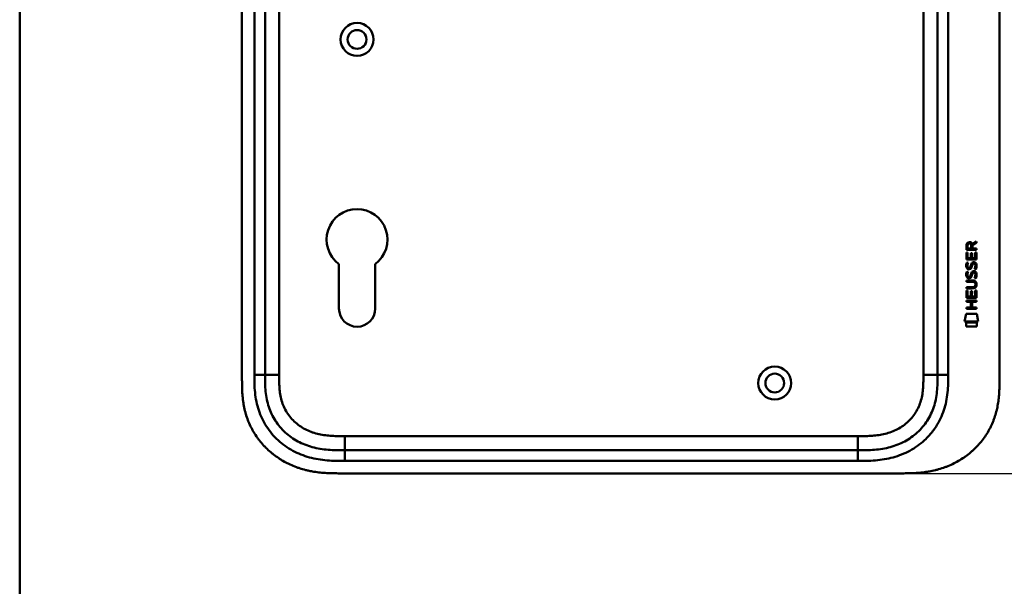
# Model space of a CAD drawing. Header units: millimetres. Extents: x 20 to 833, y 20 to 574.
# Tile 6 of 10: x 20 to 298, y 242 to 402. Entities that reach past the tile are written whole.
import ezdxf

# ---------------------------------------------------------------- set-up
doc = ezdxf.new("R2010")
doc.units = ezdxf.units.MM
doc.header["$LTSCALE"] = 2
for name, color, linetype, lineweight in [('Bemaßungen(DIN)', 7, 'Continuous', 25), ('Sichtbare Kanten(DIN)', 7, 'Continuous', 50), ('Sichtbare tangentiale Kanten(DIN)', 7, 'Continuous', 50), ('Skizziergeometrie(DIN)', 7, 'Continuous', 50)]:
    doc.layers.add(name, color=color, linetype=linetype, lineweight=lineweight)
doc.styles.add('STANDARD-DIN~0', font='arial.ttf')
doc.dimstyles.new('CAD-LAN', dxfattribs={"dimscale": 2, "dimtxt": 3.5, "dimasz": 2.5, "dimexe": 3.175, "dimexo": 0, "dimgap": 0.8, "dimtad": 1, "dimrnd": 1e-08, "dimtxsty": 'STANDARD-DIN~0', "dimcen": 0.09, "dimdle": 10, "dimclrd": 250, "dimclre": 250, "dimclrt": 250, "dimadec": 0, "dimazin": 2, "dimtfac": 1, "dimtmove": 0, "dimatfit": 3, "dimfxl": 1, "dimtolj": 1, "dimtzin": 0, "dimlwd": 25, "dimlwe": 25, "dimarcsym": 0})

# ---------------------------------------------------------------- blocks, each defined once
blk = doc.blocks.new('Ränder Standardrahmen')
at = {"layer": 'Skizziergeometrie(DIN)', "flags": 128}
blk.add_lwpolyline([(10, 10), (10, 287), (410, 287), (410, 10), (10, 10)], dxfattribs=at)
blk = doc.blocks.new('*D21')
at = {"layer": 'Bemaßungen(DIN)', "color": 250, "linetype": 'Continuous', "lineweight": 25, "true_color": 0x3f3f3f, "transparency": 16777216}
for p, q in [((269.76, 518.8), (344.11, 518.8)), ((337.76, 513.8), (337.76, 278.8)), ((269.76, 273.8), (344.11, 273.8))]:
    blk.add_line(p, q, dxfattribs=at)
at = {"layer": 'Bemaßungen(DIN)', "color": 250, "linetype": 'Continuous', "true_color": 0x3f3f3f, "transparency": 16777216}
for points in [[(336.93, 513.8), (338.6, 513.8), (337.76, 518.8)], [(336.93, 278.8), (338.6, 278.8), (337.76, 273.8)]]:
    blk.add_solid(points, dxfattribs=at)
at = {"layer": 'Defpoints', "color": 0, "linetype": 'Continuous', "transparency": 16777216}
for p in [(269.76, 518.8), (269.76, 273.8), (337.76, 273.8)]:
    blk.add_point(p, dxfattribs=at)
at = {"layer": 'Bemaßungen(DIN)', "color": 250, "linetype": 'Continuous', "lineweight": 25, "true_color": 0x3f3f3f, "transparency": 16777216, "insert": (329.02, 388.48), "char_height": 7, "attachment_point": 1, "rotation": 90, "style": 'STANDARD-DIN~0'}
blk.add_mtext('\\A1;245', dxfattribs=at)

msp = doc.modelspace()

# ---------------------------------------------------------------- linework, layer by layer
at = {"layer": 'Sichtbare Kanten(DIN)'}
for p, q in [((82.802, 492.019), (82.802, 300.587)), ((89.302, 491.019), (89.302, 301.587)), ((279.302, 301.587), (279.302, 491.019)), ((296.802, 492.019), (296.802, 300.587)), ((287.45, 336.867), (287.453, 338.18)), ((290.309, 336.864), (287.45, 336.867)), ((287.801, 338.136), (287.8, 337.248)), ((287.8, 337.248), (288.818, 337.247)), ((288.818, 337.247), (288.819, 338.135)), ((289.115, 338.496), (290.311, 339.286)), ((289.168, 338.097), (289.167, 337.247)), ((289.167, 337.247), (290.309, 337.246)), ((290.31, 338.852), (289.168, 338.097)), ((290.309, 337.246), (290.309, 336.864)), ((290.311, 339.286), (290.31, 338.852)), ((287.448, 334.136), (287.45, 336.141)), ((290.307, 334.134), (287.448, 334.136)), ((287.45, 336.141), (287.798, 336.14)), ((287.798, 336.14), (287.797, 334.513)), ((287.797, 334.513), (288.691, 334.512)), ((288.691, 334.512), (288.693, 335.959)), ((288.693, 335.959), (289.041, 335.959)), ((289.041, 335.959), (289.04, 334.512)), ((289.04, 334.512), (289.959, 334.511)), ((289.959, 334.511), (289.96, 336.158)), ((289.96, 336.158), (290.308, 336.158)), ((290.308, 336.158), (290.307, 334.134)), ((110.202, 320.303), (110.202, 332.878)), ((120.402, 332.878), (120.402, 320.303)), ((287.62, 333.363), (287.959, 333.262)), ((287.816, 332.031), (287.823, 332.014)), ((288.5, 331.933), (288.511, 331.95)), ((289.548, 333.06), (289.537, 333.06)), ((287.443, 328.286), (289.089, 328.285)), ((287.443, 327.909), (287.443, 328.286)), ((287.618, 330.816), (287.957, 330.716)), ((287.814, 329.484), (287.821, 329.467)), ((288.498, 329.387), (288.509, 329.404)), ((289.546, 330.513), (289.535, 330.513)), ((287.442, 326.351), (289.112, 326.35)), ((287.442, 325.974), (287.442, 326.351)), ((289.087, 325.973), (287.442, 325.974)), ((289.113, 327.908), (287.443, 327.909)), ((289.993, 327.122), (289.993, 327.132)), ((287.44, 323.399), (287.441, 325.403)), ((290.298, 323.396), (287.44, 323.399)), ((287.441, 325.403), (287.79, 325.403)), ((287.79, 325.403), (287.788, 323.776)), ((287.788, 323.776), (288.683, 323.775)), ((288.683, 323.775), (288.684, 325.222)), ((288.684, 325.222), (289.033, 325.221)), ((289.033, 325.221), (289.031, 323.775)), ((289.031, 323.775), (289.95, 323.774)), ((289.95, 323.774), (289.951, 325.421)), ((289.951, 325.421), (290.3, 325.421)), ((290.3, 325.421), (290.298, 323.396)), ((287.436, 320.671), (288.679, 320.67)), ((287.436, 320.294), (287.436, 320.671)), ((290.294, 320.291), (287.436, 320.294)), ((287.437, 322.228), (287.438, 322.605)), ((288.68, 322.227), (287.437, 322.228)), ((287.438, 322.605), (290.296, 322.603)), ((288.679, 320.67), (288.68, 322.227)), ((289.037, 322.227), (289.035, 320.669)), ((289.035, 320.669), (290.295, 320.668)), ((290.296, 322.226), (289.037, 322.227)), ((290.295, 320.668), (290.294, 320.291)), ((290.296, 322.603), (290.296, 322.226)), ((286.905, 316.716), (287.364, 318.849)), ((287.364, 318.849), (290.37, 318.847)), ((290.37, 318.847), (290.82, 316.713)), ((290.82, 316.713), (286.905, 316.716)), ((287.363, 315.289), (287.364, 316.431)), ((290.36, 315.286), (287.363, 315.289)), ((287.364, 316.431), (290.361, 316.428)), ((290.361, 316.428), (290.36, 315.286)), ((111.841, 280.303), (256.764, 280.303)), ((110.841, 273.803), (269.764, 273.803))]:
    msp.add_line(p, q, dxfattribs=at)
for centre, radius in [((115.302, 396.303), 4.65), ((115.302, 396.303), 2.65), ((233.302, 299.303), 4.65), ((233.302, 299.303), 2.65)]:
    msp.add_circle(centre, radius, dxfattribs=at)
for centre, radius, start, end in [((115.303, 339.803), 8.6, 306.36956, 233.62588), ((115.302, 320.303), 5.1, 180, 0)]:
    msp.add_arc(centre, radius, start, end, dxfattribs=at)
for centre, major_axis, ratio, start_param, end_param in [((288.98, 337.363), (0.976, -1.274), 0.5180415, 2.7627686, 3.7355131), ((287.587, 337.283), (-1.242, -1.64), 0.5994938, 2.7365723, 3.5673799), ((289.082, 335.142), (-1.103, -3.296), 0.2312948, 5.9540546, 6.015014), ((288.562, 332.825), (-0.574, -1.004), 0.5438409, 5.8950231, 6.3553168), ((288.442, 331.958), (-0.098, -0.139), 0.3641716, 1.3429, 1.6509781), ((288.889, 331.373), (-0.839, -1.642), 0.4591024, 2.8345951, 3.3559829), ((289.166, 332.842), (1.192, 3.54), 0.2215161, 2.8263053, 2.8854462), ((288.567, 330.287), (0.583, 1.012), 0.541605, 2.7569093, 3.2147406), ((288.44, 329.411), (0.098, 0.139), 0.3641716, 4.4844927, 4.7925708), ((285.268, 323.611), (4.814, 4.313), 0.3742661, 5.9599282, 6.6783921), ((288.888, 328.828), (0.838, 1.64), 0.4594521, 5.9760112, 6.497704), ((285.272, 330.655), (4.808, -4.323), 0.3742014, 5.888113, 6.6064523), ((266.56, 346.959), (23.266, -20.361), 0.1371339, 6.127502, 6.402435)]:
    msp.add_ellipse(centre, major_axis=major_axis, ratio=ratio, start_param=start_param, end_param=end_param, dxfattribs=at)
for points in [[(287.453, 338.18), (287.467, 338.622), (287.699, 339.084), (288.312, 339.083)], [(288.819, 338.135), (288.819, 338.408), (288.732, 338.734), (288.316, 338.734)], [(287.496, 331.884), (287.406, 332.125), (287.377, 332.358), (287.419, 332.686)], [(287.419, 332.686), (287.437, 332.826), (287.478, 333.033), (287.549, 333.206)], [(288.056, 331.423), (287.832, 331.456), (287.603, 331.602), (287.496, 331.884)], [(287.549, 333.206), (287.568, 333.255), (287.62, 333.363), (287.62, 333.363)], [(287.804, 332.798), (287.74, 332.545), (287.733, 332.321), (287.792, 332.105)], [(287.959, 333.262), (287.959, 333.262), (287.839, 332.936), (287.804, 332.798)], [(288.028, 331.801), (288.175, 331.741), (288.364, 331.777), (288.469, 331.891)], [(288.21, 331.411), (288.11, 331.412), (288.089, 331.419), (288.056, 331.423)], [(288.838, 331.775), (288.723, 331.565), (288.528, 331.407), (288.21, 331.411)], [(288.511, 331.95), (288.58, 332.06), (288.637, 332.223), (288.692, 332.468)], [(288.692, 332.468), (288.776, 332.836), (288.878, 333.048), (289.019, 333.215)], [(289.031, 332.318), (288.976, 332.078), (288.914, 331.913), (288.838, 331.775)], [(289.019, 333.215), (289.112, 333.325), (289.242, 333.398), (289.422, 333.422)], [(289.08, 332.517), (289.072, 332.487), (289.032, 332.32), (289.031, 332.318)], [(289.266, 332.942), (289.195, 332.853), (289.134, 332.715), (289.08, 332.517)], [(289.537, 333.06), (289.415, 333.06), (289.34, 333.027), (289.266, 332.942)], [(289.422, 333.422), (289.709, 333.46), (289.992, 333.36), (290.186, 333.043)], [(289.741, 331.477), (289.741, 331.477), (289.895, 331.731), (289.954, 332.015)], [(290.109, 331.39), (290.089, 331.395), (289.741, 331.477), (289.741, 331.477)], [(289.954, 332.015), (290.023, 332.349), (290.023, 332.625), (289.917, 332.822)], [(290.334, 332.108), (290.304, 331.777), (290.146, 331.448), (290.109, 331.39)], [(290.186, 333.043), (290.296, 332.863), (290.349, 332.644), (290.349, 332.374)], [(290.349, 332.374), (290.349, 332.289), (290.342, 332.203), (290.334, 332.108)], [(287.494, 329.338), (287.404, 329.578), (287.375, 329.812), (287.417, 330.14)], [(287.417, 330.14), (287.435, 330.279), (287.476, 330.486), (287.547, 330.659)], [(288.054, 328.877), (287.83, 328.91), (287.601, 329.055), (287.494, 329.338)], [(287.547, 330.659), (287.566, 330.709), (287.618, 330.816), (287.618, 330.816)], [(287.802, 330.251), (287.738, 329.999), (287.731, 329.774), (287.79, 329.558)], [(287.957, 330.716), (287.957, 330.716), (287.837, 330.389), (287.802, 330.251)], [(288.026, 329.254), (288.173, 329.194), (288.362, 329.23), (288.467, 329.345)], [(288.208, 328.864), (288.108, 328.866), (288.087, 328.872), (288.054, 328.877)], [(288.836, 329.229), (288.721, 329.019), (288.526, 328.86), (288.208, 328.864)], [(288.509, 329.404), (288.578, 329.513), (288.635, 329.677), (288.69, 329.922)], [(288.69, 329.922), (288.774, 330.29), (288.876, 330.501), (289.017, 330.668)], [(289.029, 329.771), (288.974, 329.532), (288.912, 329.367), (288.836, 329.229)], [(289.017, 330.668), (289.11, 330.779), (289.24, 330.851), (289.42, 330.875)], [(289.078, 329.97), (289.07, 329.94), (289.03, 329.774), (289.029, 329.771)], [(289.264, 330.395), (289.193, 330.306), (289.132, 330.168), (289.078, 329.97)], [(289.535, 330.513), (289.413, 330.513), (289.338, 330.48), (289.264, 330.395)], [(289.42, 330.875), (289.707, 330.913), (289.99, 330.813), (290.184, 330.497)], [(289.738, 328.93), (289.739, 328.93), (289.893, 329.184), (289.952, 329.469)], [(290.107, 328.843), (290.087, 328.848), (289.739, 328.93), (289.738, 328.93)], [(289.952, 329.469), (290.021, 329.802), (290.021, 330.078), (289.915, 330.275)], [(290.332, 329.562), (290.302, 329.231), (290.144, 328.901), (290.107, 328.843)], [(290.184, 330.497), (290.294, 330.316), (290.347, 330.097), (290.347, 329.827)], [(290.347, 329.827), (290.347, 329.742), (290.34, 329.657), (290.332, 329.562)]]:
    msp.add_open_spline(points, degree=3, dxfattribs=at)
for points, knots in [([(289.993, 327.132), (289.993, 327.179), (289.99, 327.226), (289.974, 327.361), (289.952, 327.449), (289.877, 327.599), (289.831, 327.661), (289.711, 327.767), (289.64, 327.807), (289.423, 327.89), (289.263, 327.907), (289.113, 327.908)], [0, 0, 0, 0, 0.01400423, 0.01400423, 0.0408947, 0.0408947, 0.06439039, 0.06439039, 0.08887549, 0.08887549, 0.13413559, 0.13413559, 0.13413559, 0.13413559]), ([(82.802, 300.587), (82.802, 300.289), (82.803, 299.69), (82.808, 298.937), (82.821, 298.18), (82.838, 297.572), (82.872, 296.808), (82.91, 296.197), (82.986, 295.278), (83.087, 294.359), (83.298, 292.98), (83.553, 291.763), (83.96, 290.261), (84.36, 289.077), (84.952, 287.633), (85.498, 286.509), (86.269, 285.15), (86.953, 284.105), (87.887, 282.856), (88.696, 281.905), (89.776, 280.781), (90.694, 279.937), (91.901, 278.953), (92.912, 278.225), (94.227, 277.392), (95.317, 276.789), (96.718, 276.116), (97.868, 275.643), (99.335, 275.133), (100.528, 274.792), (101.885, 274.48), (102.797, 274.309), (103.711, 274.168), (104.322, 274.089), (105.085, 274.005), (105.696, 273.951), (106.459, 273.897), (107.069, 273.864), (107.981, 273.829), (109.192, 273.804), (110.244, 273.802), (110.841, 273.803)], [0.00000945, 0.00000945, 0.00000945, 0.00000945, 0.02084254, 0.04167563, 0.05209218, 0.07292527, 0.08334182, 0.10417491, 0.11459146, 0.14584109, 0.16667419, 0.20834037, 0.22917346, 0.27083965, 0.29167274, 0.33333892, 0.35417201, 0.3958382, 0.41667129, 0.45833747, 0.47917057, 0.52083675, 0.54166984, 0.58333603, 0.60416912, 0.6458353, 0.66666839, 0.70833458, 0.72916767, 0.77083385, 0.79166695, 0.82291658, 0.83333313, 0.85416622, 0.86458277, 0.88541586, 0.89583241, 0.9166655, 0.92708204, 0.95833168, 0.99999787, 0.99999787, 0.99999787, 0.99999787]), ([(89.302, 301.587), (89.302, 300.787), (89.304, 299.204), (89.434, 296.897), (89.764, 294.68), (90.512, 291.851), (92.071, 288.573), (94.901, 285.23), (98.485, 282.688), (101.919, 281.325), (104.837, 280.688), (107.102, 280.411), (109.439, 280.304), (111.035, 280.303), (111.841, 280.303)], [41.2275228, 41.2275228, 41.2275228, 41.2275228, 41.4710255, 41.7145268, 41.9580281, 42.2015293, 42.6885319, 43.1755344, 43.662537, 44.1495395, 44.3930408, 44.6365421, 44.8800433, 45.1235454, 45.1235454, 45.1235454, 45.1235454]), ([(256.764, 280.303), (257.57, 280.303), (259.166, 280.304), (261.503, 280.411), (263.768, 280.688), (266.686, 281.325), (270.12, 282.688), (273.704, 285.23), (276.534, 288.573), (278.093, 291.851), (278.841, 294.68), (279.17, 296.897), (279.301, 299.204), (279.302, 300.787), (279.302, 301.587)], [59.6158828, 59.6158828, 59.6158828, 59.6158828, 59.8593849, 60.1028861, 60.3463874, 60.5898887, 61.0768912, 61.5638938, 62.0508963, 62.5378989, 62.7814001, 63.0249014, 63.2684027, 63.5119054, 63.5119054, 63.5119054, 63.5119054]), ([(269.764, 273.803), (270.349, 273.805), (271.528, 273.819), (273.017, 273.882), (274.515, 273.997), (275.718, 274.135), (277.222, 274.377), (278.423, 274.629), (279.912, 275.024), (281.092, 275.405), (282.543, 275.966), (283.68, 276.482), (285.065, 277.211), (286.14, 277.859), (287.432, 278.749), (288.422, 279.521), (289.596, 280.557), (290.481, 281.44), (291.513, 282.605), (292.277, 283.582), (293.149, 284.851), (293.778, 285.903), (294.476, 287.253), (294.964, 288.359), (295.484, 289.763), (295.83, 290.902), (296.179, 292.336), (296.393, 293.488), (296.588, 294.927), (296.692, 296.076), (296.769, 297.502), (296.802, 298.916), (296.802, 300.033), (296.802, 300.587)], [0.00000689, 0.00000689, 0.00000689, 0.00000689, 0.0407043, 0.08140172, 0.10175042, 0.14244784, 0.16279654, 0.20349396, 0.22384266, 0.26454008, 0.28488878, 0.3255862, 0.3459349, 0.38663232, 0.40698102, 0.44767844, 0.46802714, 0.50872456, 0.52907326, 0.56977068, 0.59011938, 0.6308168, 0.6511655, 0.69186291, 0.71221162, 0.75290903, 0.77325774, 0.81395515, 0.83430386, 0.87500127, 0.89534998, 0.93604739, 0.97674481, 0.97674481, 0.97674481, 0.97674481])]:
    msp.add_open_spline(points, degree=3, knots=knots, dxfattribs=at)
at = {"layer": 'Sichtbare tangentiale Kanten(DIN)'}
for p, q in [((86.302, 301.587), (86.302, 491.019)), ((93.302, 491.018), (93.302, 301.587)), ((282.302, 491.019), (282.302, 301.587)), ((275.302, 301.587), (275.302, 404.701)), ((89.302, 301.587), (86.302, 301.587)), ((93.302, 301.587), (89.302, 301.587)), ((275.302, 301.587), (279.302, 301.587)), ((279.302, 301.587), (282.302, 301.587)), ((111.84, 284.303), (256.764, 284.303)), ((111.84, 280.303), (111.84, 284.303)), ((256.764, 284.303), (256.764, 280.303)), ((111.841, 280.303), (111.841, 277.303)), ((256.764, 280.303), (256.764, 277.303)), ((256.764, 277.303), (111.841, 277.303))]:
    msp.add_line(p, q, dxfattribs=at)
for points, knots in [([(111.841, 277.303), (111.035, 277.303), (109.388, 277.304), (106.865, 277.418), (104.342, 277.724), (101.026, 278.447), (97.047, 280.021), (92.856, 282.993), (89.523, 286.925), (87.685, 290.794), (86.818, 294.083), (86.444, 296.607), (86.303, 299.141), (86.302, 300.787), (86.302, 301.587)], [41.2275225, 41.2275225, 41.2275225, 41.2275225, 41.4710252, 41.7145264, 41.9580277, 42.201529, 42.6885315, 43.1755341, 43.6625366, 44.1495392, 44.3930404, 44.6365417, 44.880043, 45.123546, 45.123546, 45.123546, 45.123546]), ([(93.302, 301.587), (93.302, 301.352), (93.302, 301.117), (93.303, 300.881), (93.303, 300.738), (93.304, 300.594), (93.305, 300.45), (93.306, 300.378), (93.306, 300.306), (93.307, 300.234), (93.308, 300.091), (93.31, 299.947), (93.313, 299.803), (93.314, 299.727), (93.316, 299.651), (93.317, 299.575), (93.319, 299.499), (93.321, 299.422), (93.323, 299.346), (93.328, 299.194), (93.333, 299.042), (93.339, 298.884), (93.352, 298.575), (93.368, 298.281), (93.39, 297.977), (93.39, 297.969), (93.391, 297.962), (93.392, 297.954), (93.437, 297.337), (93.503, 296.748), (93.6, 296.159), (93.601, 296.15), (93.602, 296.141), (93.604, 296.133), (93.703, 295.534), (93.833, 294.943), (93.997, 294.373), (94, 294.363), (94.003, 294.353), (94.006, 294.342)], [0, 0, 0, 0, 0.07060207, 0.07060207, 0.07060207, 0.11373454, 0.11373454, 0.11373454, 0.13530078, 0.13530078, 0.13530078, 0.17843325, 0.17843325, 0.17843325, 0.20129346, 0.20129346, 0.20129346, 0.22415366, 0.22415366, 0.22415366, 0.26987408, 0.26987408, 0.26987408, 0.35911937, 0.35911937, 0.35911937, 0.36131491, 0.36131491, 0.36131491, 0.54166811, 0.54166811, 0.54166811, 0.54438603, 0.54438603, 0.54438603, 0.72751094, 0.72751094, 0.72751094, 0.73075248, 0.73075248, 0.73075248, 0.73075248]), ([(256.764, 284.303), (256.928, 284.303), (257.091, 284.303), (257.255, 284.303), (257.698, 284.303), (258.14, 284.305), (258.583, 284.312), (258.735, 284.314), (258.887, 284.317), (259.04, 284.32), (259.116, 284.322), (259.192, 284.324), (259.268, 284.326), (259.344, 284.328), (259.42, 284.33), (259.5, 284.333), (259.81, 284.343), (260.104, 284.356), (260.41, 284.373), (260.417, 284.374), (260.424, 284.374), (260.432, 284.375), (261.049, 284.411), (261.637, 284.462), (262.23, 284.538), (262.24, 284.539), (262.249, 284.54), (262.258, 284.542), (262.858, 284.619), (263.45, 284.72), (264.04, 284.851), (264.045, 284.853), (264.051, 284.854), (264.056, 284.855), (264.655, 284.989), (265.252, 285.155), (265.831, 285.353), (265.835, 285.355), (265.838, 285.356), (265.841, 285.357), (266.428, 285.558), (267.009, 285.797), (267.568, 286.069), (268.127, 286.342), (268.672, 286.652), (269.192, 286.997), (269.711, 287.341), (270.21, 287.722), (270.677, 288.134), (271.147, 288.548), (271.592, 289), (271.998, 289.476), (272.402, 289.951), (272.775, 290.459), (273.106, 290.987), (273.435, 291.512), (273.729, 292.066), (273.978, 292.63), (274.225, 293.19), (274.435, 293.773), (274.604, 294.361), (274.605, 294.365), (274.607, 294.369), (274.608, 294.374), (274.774, 294.952), (274.903, 295.539), (275.001, 296.132), (275.002, 296.141), (275.004, 296.15), (275.005, 296.159), (275.102, 296.748), (275.168, 297.337), (275.213, 297.954), (275.214, 297.962), (275.214, 297.969), (275.215, 297.977), (275.237, 298.281), (275.253, 298.575), (275.265, 298.877), (275.278, 299.187), (275.286, 299.495), (275.292, 299.803), (275.303, 300.4), (275.302, 300.994), (275.302, 301.587)], [0, 0, 0, 0, 0.0490861, 0.0490861, 0.0490861, 0.1818558, 0.1818558, 0.1818558, 0.2275663, 0.2275663, 0.2275663, 0.2504221, 0.2504221, 0.2504221, 0.2732779, 0.2732779, 0.2732779, 0.3625385, 0.3625385, 0.3625385, 0.364701, 0.364701, 0.364701, 0.5447622, 0.5447622, 0.5447622, 0.5475767, 0.5475767, 0.5475767, 0.7297298, 0.7297298, 0.7297298, 0.7313799, 0.7313799, 0.7313799, 0.9165087, 0.9165087, 0.9165087, 0.9175934, 0.9175934, 0.9175934, 1.1050048, 1.1050048, 1.1050048, 1.2924795, 1.2924795, 1.2924795, 1.479975, 1.479975, 1.479975, 1.6686942, 1.6686942, 1.6686942, 1.8566744, 1.8566744, 1.8566744, 2.0435423, 2.0435423, 2.0435423, 2.2286346, 2.2286346, 2.2286346, 2.2299611, 2.2299611, 2.2299611, 2.4117644, 2.4117644, 2.4117644, 2.4144823, 2.4144823, 2.4144823, 2.594841, 2.594841, 2.594841, 2.5970368, 2.5970368, 2.5970368, 2.6862842, 2.6862842, 2.6862842, 2.7781364, 2.7781364, 2.7781364, 2.9561211, 2.9561211, 2.9561211, 2.9561211]), ([(282.302, 301.587), (282.302, 300.787), (282.301, 299.141), (282.161, 296.607), (281.787, 294.083), (280.92, 290.794), (279.366, 287.522), (277.689, 285.332), (276.99, 284.553)], [59.6158822, 59.6158822, 59.6158822, 59.6158822, 59.8593852, 60.1028865, 60.3463878, 60.589889, 61.0768916, 61.3761038, 61.3761038, 61.3761038, 61.3761038]), ([(94.006, 294.342), (94.177, 293.752), (94.384, 293.18), (94.626, 292.631), (94.876, 292.066), (95.169, 291.512), (95.498, 290.987), (95.829, 290.459), (96.202, 289.951), (96.607, 289.477), (97.012, 289.001), (97.456, 288.55), (97.925, 288.136), (98.393, 287.723), (98.892, 287.342), (99.413, 286.997), (99.933, 286.652), (100.477, 286.342), (101.037, 286.069), (101.596, 285.797), (102.176, 285.558), (102.763, 285.357), (102.766, 285.356), (102.77, 285.355), (102.773, 285.354), (103.353, 285.155), (103.949, 284.989), (104.548, 284.855), (104.554, 284.854), (104.559, 284.853), (104.564, 284.852), (105.154, 284.72), (105.746, 284.619), (106.346, 284.542), (106.356, 284.541), (106.365, 284.539), (106.374, 284.538), (106.967, 284.462), (107.555, 284.411), (108.172, 284.375), (108.18, 284.374), (108.187, 284.374), (108.195, 284.373), (108.5, 284.356), (108.794, 284.343), (109.096, 284.333), (109.406, 284.323), (109.714, 284.316), (110.022, 284.312), (110.63, 284.303), (111.236, 284.303), (111.84, 284.303)], [0, 0, 0, 0, 0.1818471, 0.1818471, 0.1818471, 0.3687122, 0.3687122, 0.3687122, 0.5566899, 0.5566899, 0.5566899, 0.7451003, 0.7451003, 0.7451003, 0.9328992, 0.9328992, 0.9328992, 1.1203708, 1.1203708, 1.1203708, 1.3077792, 1.3077792, 1.3077792, 1.3088638, 1.3088638, 1.3088638, 1.4939899, 1.4939899, 1.4939899, 1.4956398, 1.4956398, 1.4956398, 1.6777905, 1.6777905, 1.6777905, 1.6806002, 1.6806002, 1.6806002, 1.8606637, 1.8606637, 1.8606637, 1.8628262, 1.8628262, 1.8628262, 1.9520853, 1.9520853, 1.9520853, 2.0438684, 2.0438684, 2.0438684, 2.2253748, 2.2253748, 2.2253748, 2.2253748]), ([(276.99, 284.553), (276.552, 284.064), (274.891, 282.384), (271.558, 280.021), (267.579, 278.447), (264.262, 277.724), (261.74, 277.418), (259.217, 277.304), (257.57, 277.303), (256.764, 277.303)], [61.3761038, 61.3761038, 61.3761038, 61.3761038, 61.5638941, 62.0508967, 62.5378992, 62.7814005, 63.0249017, 63.268403, 63.5119057, 63.5119057, 63.5119057, 63.5119057])]:
    msp.add_open_spline(points, degree=3, knots=knots, dxfattribs=at)

# ---------------------------------------------------------------- block references
at = {"xscale": 2, "yscale": 2, "zscale": 2}
msp.add_blockref('Ränder Standardrahmen', (0, 0), dxfattribs=at)

# ---------------------------------------------------------------- dimensions: what is measured, and where the dimension line sits
at = {"layer": 'Bemaßungen(DIN)', "color": 250, "linetype": 'Continuous', "lineweight": 25, "true_color": 0x3f3f3f}
dim = msp.add_linear_dim(base=(337.764, 273.803), p1=(269.764, 518.803), p2=(269.764, 273.803), angle=90, dimstyle='CAD-LAN', override={"dimgap": 0.8, "dimdec": 2, "dimtol": 0, "dimlim": 0, "dimtp": 0, "dimtm": 0, "dimtdec": 2, "dimtofl": 0, "dimatfit": 1}, dxfattribs=at)
dim.commit()
dim.dimension.update_dxf_attribs({"geometry": '*D21', "text_midpoint": (337.764, 396.303), "dimtype": 160})

doc.saveas('drawing.dxf')
